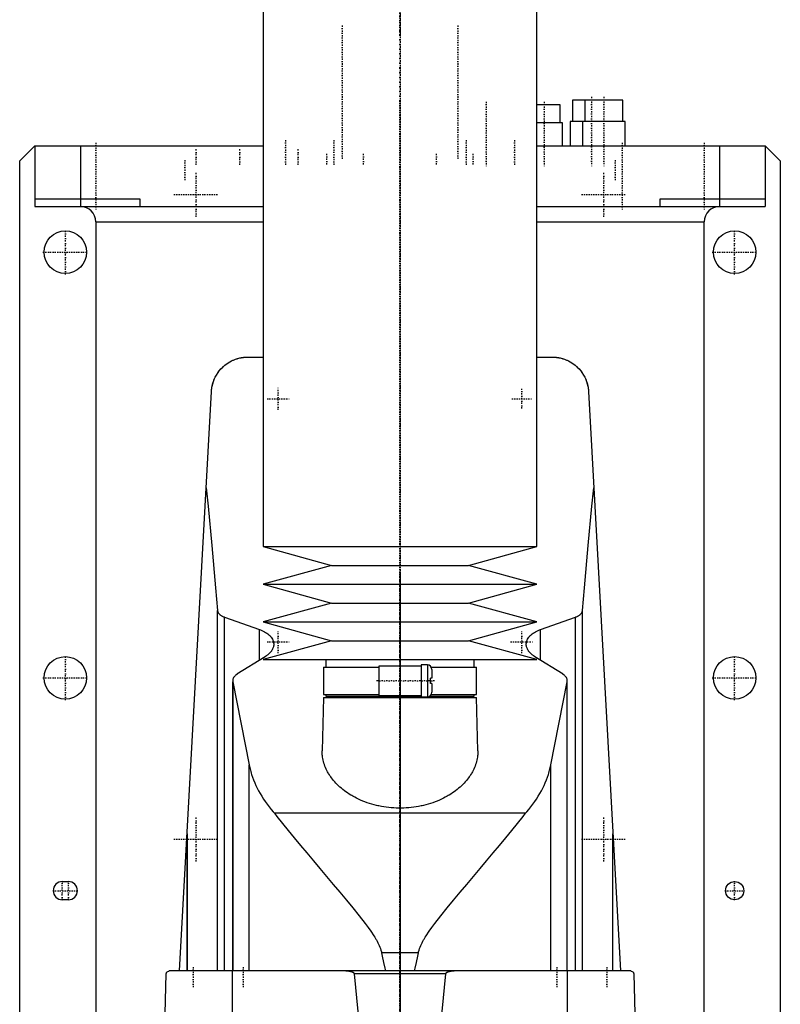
# Model space of a CAD drawing. Extents: x -125 to 125, y -136 to 715.
# Tile 2 of 3: x -125 to 125, y 106 to 429. Entities that reach past the tile are written whole.
import ezdxf

# ---------------------------------------------------------------- set-up
doc = ezdxf.new("R2010")
doc.units = 0
doc.linetypes.add('CENTER', pattern=[1.5, 0.45, -0.5, 0.05, -0.5])
doc.layers.add('AM_0', color=7, linetype='CONTINUOUS')
doc.layers.add('AM_7', color=7, linetype='CENTER')

msp = doc.modelspace()

# ---------------------------------------------------------------- linework, layer by layer
at = {"layer": 'AM_0', "color": 7, "linetype": 'CONTINUOUS'}
for p, q in [((-45, 435.75), (-45, 256.2)), ((45, 256.2), (45, 435.75)), ((56.71, 403), (56.71, 396)), ((73.25, 403), (56.71, 403)), ((60.75, 403), (60.75, 396)), ((73.25, 396), (73.25, 403)), ((52.63, 401.5), (45, 401.5)), ((52.63, 395.5), (52.63, 401.5)), ((53.38, 395.5), (45, 395.5)), ((53.38, 388), (53.38, 395.5)), ((55.96, 396), (55.96, 388)), ((74, 396), (55.96, 396)), ((60, 396), (60, 388)), ((74, 388), (74, 396)), ((-125, 383), (-120, 388)), ((-120, 388), (-120, 368)), ((-120, 388), (-45, 388)), ((-105, 388), (-105, 368)), ((45, 388), (120, 388)), ((105, 388), (105, 368)), ((120, 388), (120, 368)), ((120, 388), (125, 383)), ((-125, 53), (-125, 383)), ((125, 383), (125, 53)), ((-120, 370.5), (-85.5, 370.5)), ((-85.5, 370.5), (-85.5, 368)), ((85.5, 370.5), (120, 370.5)), ((85.5, 368), (85.5, 370.5)), ((-120, 368), (-45, 368)), ((45, 368), (120, 368)), ((-100, 363), (-100, 25)), ((-100, 363), (-45.04, 363)), ((45.04, 363), (100, 363)), ((100, 25), (100, 363)), ((-50, 318.5), (-45, 318.5)), ((45, 318.5), (50, 318.5)), ((-72.48, 116.6), (-61.98, 307.16)), ((61.98, 307.16), (72.48, 116.6)), ((-45, 256.2), (-22.5, 250)), ((-45, 256.2), (45, 256.2)), ((22.5, 250), (45, 256.2)), ((-22.5, 250), (-45, 243.8)), ((-22.5, 250), (22.5, 250)), ((45, 243.8), (22.5, 250)), ((-45, 243.8), (-22.5, 237.6)), ((-45, 243.8), (45, 243.8)), ((22.5, 237.6), (45, 243.8)), ((-22.5, 237.6), (-45, 231.4)), ((-22.5, 237.6), (22.5, 237.6)), ((45, 231.4), (22.5, 237.6)), ((-60, 116.6), (-60, 235.17)), ((60, 116.6), (60, 235.17)), ((-57.68, 116.6), (-57.68, 232.98)), ((-57.68, 232.98), (-46.13, 228.89)), ((-45, 231.4), (-22.5, 225.2)), ((-45, 231.4), (45, 231.4)), ((22.5, 225.2), (45, 231.4)), ((46.13, 228.89), (57.68, 232.98)), ((57.68, 116.6), (57.68, 232.98)), ((-46.13, 218.85), (-46.13, 228.89)), ((46.13, 218.85), (46.13, 228.89)), ((-22.5, 225.2), (-45, 219)), ((-22.5, 225.2), (22.5, 225.2)), ((45, 219), (22.5, 225.2)), ((-44.32, 219.97), (-53.59, 214.2)), ((-45, 219), (45, 219)), ((-24.35, 219), (-24.35, 216.5)), ((9, 217.25), (7, 217.25)), ((7, 217.25), (7, 206.75)), ((9, 217.25), (9, 206.75)), ((24.35, 216.5), (24.35, 219)), ((53.59, 214.2), (44.32, 219.97)), ((-25.15, 216.5), (-25.15, 207.5)), ((-25.15, 216.5), (-7, 216.5)), ((7, 216.8), (-7, 216.8)), ((-7, 216.8), (-7, 207.2)), ((10.3, 216.5), (25.15, 216.5)), ((10.5, 215.75), (10.5, 212.9)), ((25.15, 207.5), (25.15, 216.5)), ((-55, 212.05), (-55, 116.6)), ((-54.96, 116.6), (-54.96, 211.64)), ((-54.96, 211.64), (-49.57, 184.45)), ((10, 211.1), (10, 212.9)), ((10.5, 212.9), (10, 212.9)), ((10.5, 211.1), (10, 211.1)), ((10.5, 211.1), (10.5, 208.25)), ((49.57, 184.45), (54.96, 211.64)), ((54.96, 116.6), (54.96, 211.64)), ((55, 116.6), (55, 212.05)), ((-25.15, 207.5), (-7, 207.5)), ((-24.35, 207.5), (-24.35, 207)), ((10.3, 207.5), (25.15, 207.5)), ((24.35, 207), (24.35, 207.5)), ((-25.17, 206.5), (-25.59, 189.04)), ((-25.17, 206.5), (25.18, 206.5)), ((-24.35, 207), (7, 207)), ((-24.17, 207), (-24.17, 206.5)), ((-7, 207.2), (7, 207.2)), ((7, 206.75), (9, 206.75)), ((9.83, 207), (24.35, 207)), ((24.18, 206.5), (24.18, 207)), ((25.59, 189.04), (25.18, 206.5)), ((-49.57, 116.6), (-49.57, 184.45)), ((49.57, 116.6), (49.57, 184.45)), ((41.3, 168.52), (-41.3, 168.52)), ((-70, 116.6), (-70, 161.75)), ((-70, 161.67), (-70, 116.6)), ((70, 116.6), (70, 161.75)), ((70, 116.6), (70, 161.67)), ((-111, 146), (-109, 146)), ((-109, 140), (-111, 140)), ((6.05, 122.62), (-6.05, 122.62)), ((75.83, 116.6), (-75.83, 116.6)), ((-55.06, 34.5), (-55.06, 116.6)), ((55.06, 34.5), (55.06, 116.6)), ((-79, 34.5), (-76.83, 115.63)), ((14.95, 115.63), (-14.95, 115.63)), ((76.83, 115.63), (79, 34.5))]:
    msp.add_line(p, q, dxfattribs=at)
for points in [[(-61.98, 307.16, 0), (-61.96, 307.53, 0), (-61.87, 308.27, 0), (-61.74, 309.01, 0), (-61.65, 309.37, 0), (-61.55, 309.74, 0), (-61.32, 310.47, 0), (-61.04, 311.19, 0), (-60.71, 311.91, 0), (-60.33, 312.6, 0), (-59.9, 313.28, 0), (-59.66, 313.62, 0), (-59.41, 313.95, 0), (-58.86, 314.59, 0), (-58.25, 315.21, 0), (-57.57, 315.81, 0), (-56.8, 316.39, 0), (-55.93, 316.93, 0), (-55.41, 317.21, 0), (-55.32, 317.26, 0), (-55.13, 317.35, 0), (-54.93, 317.44, 0), (-54.82, 317.49, 0), (-54.72, 317.53, 0), (-54.5, 317.63, 0), (-54.27, 317.71, 0), (-54.03, 317.8, 0), (-53.79, 317.89, 0), (-53.53, 317.97, 0), (-53.39, 318.01, 0), (-53.26, 318.05, 0), (-52.97, 318.13, 0), (-52.67, 318.2, 0), (-52.49, 318.24, 0), (-52.44, 318.25, 0), (-52.38, 318.26, 0), (-52.36, 318.27, 0), (-52.33, 318.27, 0), (-52.27, 318.28, 0), (-52.21, 318.29, 0), (-52.15, 318.31, 0), (-52.09, 318.32, 0), (-52.03, 318.33, 0), (-52, 318.33, 0), (-51.97, 318.34, 0), (-51.91, 318.35, 0), (-51.84, 318.36, 0), (-51.78, 318.37, 0), (-51.71, 318.38, 0), (-51.64, 318.39, 0), (-51.61, 318.39, 0), (-51.57, 318.4, 0), (-51.5, 318.41, 0), (-51.43, 318.41, 0), (-51.4, 318.42, 0), (-51.36, 318.42, 0), (-51.29, 318.43, 0), (-51.21, 318.44, 0), (-51.18, 318.44, 0), (-51.14, 318.45, 0), (-51.06, 318.45, 0), (-50.99, 318.46, 0), (-50.91, 318.47, 0), (-50.83, 318.47, 0), (-50.76, 318.48, 0), (-50.72, 318.48, 0), (-50.68, 318.48, 0), (-50.6, 318.48, 0), (-50.52, 318.49, 0), (-50.44, 318.49, 0), (-50.36, 318.49, 0), (-50.28, 318.5, 0), (-50.24, 318.5, 0), (-50.2, 318.5, 0), (-50.12, 318.5, 0), (-50.04, 318.5, 0), (-50, 318.5, 0)], [(50, 318.5, 0), (50.04, 318.5, 0), (50.12, 318.5, 0), (50.2, 318.5, 0), (50.24, 318.5, 0), (50.28, 318.5, 0), (50.36, 318.49, 0), (50.44, 318.49, 0), (50.52, 318.49, 0), (50.6, 318.48, 0), (50.68, 318.48, 0), (50.72, 318.48, 0), (50.76, 318.48, 0), (50.83, 318.47, 0), (50.91, 318.47, 0), (50.99, 318.46, 0), (51.06, 318.45, 0), (51.14, 318.45, 0), (51.18, 318.44, 0), (51.21, 318.44, 0), (51.29, 318.43, 0), (51.36, 318.42, 0), (51.4, 318.42, 0), (51.43, 318.41, 0), (51.5, 318.41, 0), (51.57, 318.4, 0), (51.61, 318.39, 0), (51.64, 318.39, 0), (51.71, 318.38, 0), (51.78, 318.37, 0), (51.84, 318.36, 0), (51.91, 318.35, 0), (51.97, 318.34, 0), (52, 318.33, 0), (52.03, 318.33, 0), (52.09, 318.32, 0), (52.15, 318.31, 0), (52.21, 318.29, 0), (52.27, 318.28, 0), (52.33, 318.27, 0), (52.36, 318.27, 0), (52.38, 318.26, 0), (52.44, 318.25, 0), (52.49, 318.24, 0), (52.67, 318.2, 0), (52.97, 318.13, 0), (53.26, 318.05, 0), (53.39, 318.01, 0), (53.53, 317.97, 0), (53.79, 317.89, 0), (54.03, 317.8, 0), (54.27, 317.71, 0), (54.5, 317.63, 0), (54.72, 317.53, 0), (54.82, 317.49, 0), (54.93, 317.44, 0), (55.13, 317.35, 0), (55.32, 317.26, 0), (55.41, 317.21, 0), (55.93, 316.93, 0), (56.8, 316.39, 0), (57.57, 315.81, 0), (58.25, 315.21, 0), (58.86, 314.59, 0), (59.41, 313.95, 0), (59.66, 313.62, 0), (59.9, 313.28, 0), (60.33, 312.6, 0), (60.71, 311.91, 0), (61.04, 311.19, 0), (61.32, 310.47, 0), (61.55, 309.74, 0), (61.65, 309.37, 0), (61.74, 309.01, 0), (61.87, 308.27, 0), (61.96, 307.53, 0), (61.98, 307.16, 0)], [(-60.27, 312.71, 0), (-60.18, 312.86, 0), (-59.99, 313.14, 0), (-59.8, 313.42, 0), (-59.71, 313.56, 0), (-59.61, 313.69, 0), (-59.42, 313.93, 0), (-59.24, 314.16, 0), (-59.07, 314.36, 0), (-58.91, 314.54, 0), (-58.76, 314.7, 0), (-58.69, 314.78, 0), (-58.62, 314.85, 0), (-58.49, 314.99, 0), (-58.37, 315.1, 0), (-58.26, 315.2, 0), (-58.18, 315.28, 0), (-58.11, 315.35, 0), (-58.08, 315.37, 0), (-58.05, 315.4, 0), (-58.02, 315.43, 0), (-58, 315.44, 0), (-58, 315.44, 0)], [(58, 315.44, 0), (58, 315.44, 0), (58.02, 315.43, 0), (58.05, 315.4, 0), (58.08, 315.37, 0), (58.11, 315.35, 0), (58.18, 315.28, 0), (58.26, 315.2, 0), (58.37, 315.1, 0), (58.49, 314.99, 0), (58.62, 314.85, 0), (58.69, 314.78, 0), (58.76, 314.7, 0), (58.91, 314.54, 0), (59.07, 314.36, 0), (59.24, 314.16, 0), (59.42, 313.93, 0), (59.61, 313.69, 0), (59.71, 313.56, 0), (59.8, 313.42, 0), (59.99, 313.14, 0), (60.18, 312.86, 0), (60.27, 312.71, 0)], [(-61.98, 307.16, 0), (-61.97, 307.32, 0), (-61.94, 307.65, 0), (-61.91, 307.97, 0), (-61.89, 308.13, 0), (-61.86, 308.3, 0), (-61.81, 308.62, 0), (-61.75, 308.94, 0), (-61.68, 309.26, 0), (-61.6, 309.57, 0), (-61.51, 309.89, 0), (-61.47, 310.04, 0), (-61.42, 310.2, 0), (-61.31, 310.51, 0), (-61.2, 310.81, 0), (-61.08, 311.11, 0), (-60.95, 311.41, 0), (-60.81, 311.71, 0), (-60.74, 311.86, 0), (-60.66, 312, 0), (-60.51, 312.29, 0), (-60.35, 312.57, 0), (-60.27, 312.71, 0)], [(60.27, 312.71, 0), (60.35, 312.57, 0), (60.51, 312.29, 0), (60.66, 312, 0), (60.74, 311.86, 0), (60.81, 311.71, 0), (60.95, 311.41, 0), (61.08, 311.11, 0), (61.2, 310.81, 0), (61.31, 310.51, 0), (61.42, 310.2, 0), (61.47, 310.04, 0), (61.51, 309.89, 0), (61.6, 309.57, 0), (61.68, 309.26, 0), (61.75, 308.94, 0), (61.81, 308.62, 0), (61.86, 308.3, 0), (61.89, 308.13, 0), (61.91, 307.97, 0), (61.94, 307.65, 0), (61.97, 307.32, 0), (61.98, 307.16, 0)], [(-63.73, 275.44, 0), (-63.09, 269.45, 0), (-61.84, 256.58, 0), (-60.6, 242.59, 0), (-60, 235.17, 0)], [(60, 235.17, 0), (60.6, 242.59, 0), (61.84, 256.58, 0), (63.09, 269.45, 0), (63.73, 275.44, 0)], [(-60, 235.17, 0), (-59.99, 235.1, 0), (-59.96, 234.97, 0), (-59.93, 234.83, 0), (-59.9, 234.76, 0), (-59.88, 234.69, 0), (-59.81, 234.55, 0), (-59.73, 234.41, 0), (-59.64, 234.27, 0), (-59.53, 234.14, 0), (-59.41, 234.01, 0), (-59.34, 233.94, 0), (-59.28, 233.88, 0), (-59.13, 233.75, 0), (-58.97, 233.63, 0), (-58.81, 233.52, 0), (-58.63, 233.41, 0), (-58.44, 233.31, 0), (-58.34, 233.26, 0), (-58.24, 233.21, 0), (-58.03, 233.12, 0), (-57.8, 233.03, 0), (-57.68, 232.98, 0)], [(57.68, 232.98, 0), (57.8, 233.03, 0), (58.03, 233.12, 0), (58.24, 233.21, 0), (58.34, 233.26, 0), (58.44, 233.31, 0), (58.63, 233.41, 0), (58.81, 233.52, 0), (58.97, 233.63, 0), (59.13, 233.75, 0), (59.28, 233.88, 0), (59.34, 233.94, 0), (59.41, 234.01, 0), (59.53, 234.14, 0), (59.64, 234.27, 0), (59.73, 234.41, 0), (59.81, 234.55, 0), (59.88, 234.69, 0), (59.9, 234.76, 0), (59.93, 234.83, 0), (59.96, 234.97, 0), (59.99, 235.1, 0), (60, 235.17, 0)], [(-46.13, 228.89, 0), (-45.89, 228.8, 0), (-45.41, 228.6, 0), (-44.96, 228.4, 0), (-44.75, 228.29, 0), (-44.54, 228.18, 0), (-44.16, 227.95, 0), (-43.79, 227.72, 0), (-43.44, 227.46, 0), (-43.12, 227.2, 0), (-42.83, 226.92, 0), (-42.69, 226.78, 0), (-42.56, 226.64, 0), (-42.32, 226.35, 0), (-42.11, 226.05, 0), (-41.94, 225.74, 0), (-41.79, 225.44, 0), (-41.67, 225.13, 0), (-41.63, 224.97, 0), (-41.59, 224.82, 0), (-41.53, 224.51, 0), (-41.5, 224.21, 0), (-41.5, 224.06, 0)], [(41.5, 224.06, 0), (41.5, 224.21, 0), (41.53, 224.51, 0), (41.59, 224.82, 0), (41.63, 224.97, 0), (41.67, 225.13, 0), (41.79, 225.44, 0), (41.94, 225.74, 0), (42.11, 226.05, 0), (42.32, 226.35, 0), (42.56, 226.64, 0), (42.69, 226.78, 0), (42.83, 226.92, 0), (43.12, 227.2, 0), (43.44, 227.46, 0), (43.79, 227.72, 0), (44.16, 227.96, 0), (44.55, 228.18, 0), (44.75, 228.29, 0), (44.96, 228.4, 0), (45.41, 228.6, 0), (45.89, 228.8, 0), (46.13, 228.89, 0)], [(-41.5, 224.06, 0), (-41.5, 223.94, 0), (-41.52, 223.7, 0), (-41.55, 223.47, 0), (-41.58, 223.34, 0), (-41.6, 223.22, 0), (-41.67, 222.98, 0), (-41.76, 222.74, 0), (-41.86, 222.5, 0), (-41.99, 222.25, 0), (-42.13, 222.01, 0), (-42.21, 221.9, 0), (-42.29, 221.78, 0), (-42.47, 221.54, 0), (-42.67, 221.31, 0), (-42.88, 221.09, 0), (-43.11, 220.87, 0), (-43.35, 220.66, 0), (-43.48, 220.55, 0), (-43.61, 220.45, 0), (-43.89, 220.25, 0), (-44.17, 220.06, 0), (-44.32, 219.97, 0)], [(44.32, 219.97, 0), (44.17, 220.06, 0), (43.88, 220.25, 0), (43.61, 220.45, 0), (43.48, 220.56, 0), (43.35, 220.66, 0), (43.1, 220.87, 0), (42.88, 221.09, 0), (42.66, 221.32, 0), (42.47, 221.55, 0), (42.29, 221.78, 0), (42.21, 221.9, 0), (42.13, 222.02, 0), (41.99, 222.26, 0), (41.86, 222.5, 0), (41.76, 222.74, 0), (41.67, 222.98, 0), (41.6, 223.22, 0), (41.58, 223.35, 0), (41.55, 223.47, 0), (41.52, 223.7, 0), (41.5, 223.94, 0), (41.5, 224.06, 0)], [(-53.59, 214.2, 0), (-53.66, 214.15, 0), (-53.81, 214.05, 0), (-53.95, 213.94, 0), (-54.01, 213.89, 0), (-54.08, 213.84, 0), (-54.2, 213.72, 0), (-54.31, 213.61, 0), (-54.42, 213.49, 0), (-54.52, 213.37, 0), (-54.61, 213.25, 0), (-54.65, 213.19, 0), (-54.69, 213.13, 0), (-54.76, 213, 0), (-54.82, 212.87, 0), (-54.87, 212.75, 0), (-54.92, 212.62, 0), (-54.95, 212.49, 0), (-54.96, 212.43, 0), (-54.97, 212.36, 0), (-54.99, 212.24, 0), (-55, 212.11, 0), (-55, 212.05, 0)], [(55, 212.05, 0), (55, 212.11, 0), (54.99, 212.24, 0), (54.97, 212.36, 0), (54.96, 212.43, 0), (54.95, 212.49, 0), (54.92, 212.62, 0), (54.87, 212.75, 0), (54.82, 212.87, 0), (54.76, 213, 0), (54.69, 213.13, 0), (54.65, 213.19, 0), (54.61, 213.25, 0), (54.52, 213.37, 0), (54.42, 213.49, 0), (54.31, 213.61, 0), (54.2, 213.72, 0), (54.08, 213.84, 0), (54.01, 213.89, 0), (53.95, 213.94, 0), (53.81, 214.05, 0), (53.66, 214.15, 0), (53.59, 214.2, 0)], [(-55, 212.05, 0), (-55, 211.98, 0), (-54.99, 211.85, 0), (-54.97, 211.71, 0), (-54.96, 211.64, 0)], [(54.96, 211.64, 0), (54.97, 211.71, 0), (54.99, 211.85, 0), (55, 211.98, 0), (55, 212.05, 0)], [(25.59, 189.04, 0), (25.59, 188.81, 0), (25.59, 188.35, 0), (25.56, 187.87, 0), (25.54, 187.64, 0), (25.52, 187.4, 0), (25.46, 186.92, 0), (25.38, 186.43, 0), (25.28, 185.95, 0), (25.16, 185.46, 0), (25.02, 184.97, 0), (24.95, 184.73, 0), (24.87, 184.49, 0), (24.69, 184, 0), (24.49, 183.51, 0), (24.28, 183.02, 0), (24.04, 182.54, 0), (23.78, 182.06, 0), (23.65, 181.82, 0), (23.51, 181.58, 0), (23.21, 181.1, 0), (22.9, 180.63, 0), (22.74, 180.4, 0), (22.57, 180.17, 0), (22.22, 179.71, 0), (21.85, 179.25, 0), (21.66, 179.03, 0), (21.46, 178.8, 0), (21.06, 178.36, 0), (20.63, 177.93, 0), (20.19, 177.51, 0), (19.74, 177.09, 0), (19.27, 176.68, 0), (19.03, 176.48, 0), (18.78, 176.28, 0), (18.28, 175.9, 0), (17.77, 175.52, 0), (17.24, 175.15, 0), (16.69, 174.79, 0), (16.12, 174.44, 0), (15.82, 174.26, 0), (15.52, 174.09, 0), (14.9, 173.75, 0), (14.26, 173.41, 0), (13.6, 173.09, 0), (12.93, 172.79, 0), (12.23, 172.49, 0), (11.87, 172.35, 0), (11.51, 172.21, 0), (10.78, 171.95, 0), (10.04, 171.7, 0), (9.28, 171.46, 0), (8.5, 171.25, 0), (7.72, 171.05, 0), (7.32, 170.96, 0), (6.93, 170.87, 0), (6.12, 170.71, 0), (5.31, 170.57, 0), (4.5, 170.45, 0), (3.68, 170.35, 0), (2.86, 170.27, 0), (2.45, 170.24, 0), (2.04, 170.21, 0), (1.22, 170.17, 0), (0.41, 170.15, 0), (0, 170.15, 0), (-0.41, 170.15, 0), (-1.22, 170.17, 0), (-2.04, 170.21, 0), (-2.45, 170.24, 0), (-2.86, 170.27, 0), (-3.68, 170.35, 0), (-4.5, 170.45, 0), (-5.31, 170.57, 0), (-6.12, 170.71, 0), (-6.93, 170.87, 0), (-7.32, 170.96, 0), (-7.72, 171.05, 0), (-8.5, 171.25, 0), (-9.28, 171.46, 0), (-10.04, 171.7, 0), (-10.78, 171.95, 0), (-11.51, 172.21, 0), (-11.87, 172.35, 0), (-12.23, 172.49, 0), (-12.93, 172.79, 0), (-13.6, 173.09, 0), (-14.26, 173.41, 0), (-14.9, 173.75, 0), (-15.52, 174.09, 0), (-15.82, 174.26, 0), (-16.12, 174.44, 0), (-16.69, 174.79, 0), (-17.24, 175.15, 0), (-17.77, 175.52, 0), (-18.28, 175.9, 0), (-18.78, 176.28, 0), (-19.03, 176.48, 0), (-19.27, 176.68, 0), (-19.74, 177.09, 0), (-20.19, 177.51, 0), (-20.63, 177.93, 0), (-21.06, 178.36, 0), (-21.46, 178.8, 0), (-21.66, 179.03, 0), (-21.85, 179.25, 0), (-22.22, 179.71, 0), (-22.57, 180.17, 0), (-22.74, 180.4, 0), (-22.9, 180.63, 0), (-23.21, 181.1, 0), (-23.51, 181.58, 0), (-23.65, 181.82, 0), (-23.78, 182.06, 0), (-24.04, 182.54, 0), (-24.28, 183.02, 0), (-24.49, 183.51, 0), (-24.69, 184, 0), (-24.87, 184.49, 0), (-24.95, 184.73, 0), (-25.02, 184.97, 0), (-25.16, 185.46, 0), (-25.28, 185.95, 0), (-25.38, 186.43, 0), (-25.46, 186.92, 0), (-25.52, 187.4, 0), (-25.54, 187.64, 0), (-25.56, 187.87, 0), (-25.59, 188.35, 0), (-25.59, 188.81, 0), (-25.59, 189.04, 0)], [(-49.57, 184.45, 0), (-49.48, 184, 0), (-49.28, 183.08, 0), (-49.04, 182.16, 0), (-48.91, 181.7, 0), (-48.77, 181.24, 0), (-48.47, 180.33, 0), (-48.13, 179.42, 0), (-47.76, 178.51, 0), (-47.36, 177.6, 0), (-46.93, 176.7, 0), (-46.7, 176.26, 0), (-46.46, 175.81, 0), (-45.97, 174.92, 0), (-45.44, 174.04, 0), (-44.89, 173.16, 0), (-44.3, 172.3, 0), (-43.68, 171.44, 0), (-43.36, 171.01, 0), (-43.04, 170.59, 0), (-42.36, 169.75, 0), (-41.66, 168.93, 0), (-41.3, 168.52, 0)], [(41.3, 168.52, 0), (41.66, 168.93, 0), (42.36, 169.75, 0), (43.04, 170.59, 0), (43.36, 171.01, 0), (43.68, 171.44, 0), (44.3, 172.3, 0), (44.89, 173.16, 0), (45.44, 174.04, 0), (45.97, 174.92, 0), (46.46, 175.81, 0), (46.7, 176.26, 0), (46.93, 176.7, 0), (47.36, 177.6, 0), (47.76, 178.51, 0), (48.13, 179.42, 0), (48.47, 180.33, 0), (48.77, 181.24, 0), (48.91, 181.7, 0), (49.04, 182.16, 0), (49.28, 183.08, 0), (49.48, 184, 0), (49.57, 184.45, 0)], [(-41.3, 168.52, 0), (-40.44, 167.42, 0), (-38.64, 165.15, 0), (-36.74, 162.81, 0), (-35.76, 161.61, 0), (-34.77, 160.4, 0), (-32.72, 157.92, 0), (-30.63, 155.41, 0), (-28.48, 152.85, 0), (-26.31, 150.27, 0), (-24.12, 147.67, 0), (-23.03, 146.37, 0), (-21.93, 145.07, 0), (-19.76, 142.48, 0), (-17.6, 139.89, 0), (-15.49, 137.32, 0), (-13.43, 134.76, 0), (-11.45, 132.21, 0), (-10.51, 130.94, 0), (-9.59, 129.67, 0), (-8.57, 128.15, 0), (-8.3, 127.72, 0), (-8.03, 127.27, 0), (-7.89, 127.05, 0), (-7.76, 126.83, 0), (-7.51, 126.37, 0), (-7.26, 125.91, 0), (-7.03, 125.44, 0), (-6.81, 124.96, 0), (-6.6, 124.47, 0), (-6.5, 124.22, 0), (-6.41, 123.97, 0), (-6.25, 123.44, 0), (-6.11, 122.9, 0), (-6.05, 122.62, 0)], [(6.05, 122.62, 0), (6.11, 122.9, 0), (6.25, 123.44, 0), (6.41, 123.97, 0), (6.5, 124.22, 0), (6.6, 124.47, 0), (6.81, 124.96, 0), (7.03, 125.44, 0), (7.26, 125.91, 0), (7.51, 126.37, 0), (7.76, 126.83, 0), (7.89, 127.05, 0), (8.03, 127.27, 0), (8.3, 127.72, 0), (8.57, 128.15, 0), (9.59, 129.67, 0), (10.51, 130.94, 0), (11.45, 132.21, 0), (13.43, 134.76, 0), (15.49, 137.32, 0), (17.6, 139.89, 0), (19.76, 142.48, 0), (21.93, 145.07, 0), (23.03, 146.37, 0), (24.12, 147.67, 0), (26.31, 150.27, 0), (28.48, 152.85, 0), (30.63, 155.41, 0), (32.72, 157.92, 0), (34.77, 160.4, 0), (35.76, 161.61, 0), (36.74, 162.81, 0), (38.64, 165.15, 0), (40.44, 167.42, 0), (41.3, 168.52, 0)], [(-6.05, 122.62, 0), (-5.83, 121.51, 0), (-5.4, 119.43, 0), (-4.97, 117.5, 0), (-4.76, 116.6, 0)], [(4.76, 116.6, 0), (4.97, 117.5, 0), (5.4, 119.43, 0), (5.83, 121.51, 0), (6.05, 122.62, 0)], [(-76.83, 115.63, 0), (-76.83, 115.63, 0), (-76.83, 115.63, 0), (-76.83, 115.63, 0), (-76.83, 115.63, 0), (-76.83, 115.63, 0), (-76.83, 115.63, 0), (-76.83, 115.63, 0), (-76.83, 115.63, 0), (-76.83, 115.64, 0), (-76.83, 115.64, 0), (-76.83, 115.64, 0), (-76.83, 115.65, 0), (-76.83, 115.65, 0), (-76.83, 115.65, 0), (-76.83, 115.66, 0), (-76.83, 115.66, 0), (-76.83, 115.66, 0), (-76.83, 115.66, 0), (-76.83, 115.66, 0), (-76.83, 115.67, 0), (-76.83, 115.67, 0), (-76.83, 115.67, 0), (-76.83, 115.68, 0), (-76.83, 115.68, 0), (-76.83, 115.68, 0), (-76.83, 115.68, 0), (-76.83, 115.68, 0), (-76.83, 115.69, 0), (-76.83, 115.69, 0), (-76.82, 115.71, 0), (-76.82, 115.72, 0), (-76.82, 115.73, 0), (-76.82, 115.74, 0), (-76.82, 115.75, 0), (-76.82, 115.75, 0), (-76.82, 115.76, 0), (-76.82, 115.76, 0), (-76.82, 115.77, 0), (-76.81, 115.8, 0), (-76.81, 115.82, 0), (-76.8, 115.83, 0), (-76.79, 115.87, 0), (-76.78, 115.9, 0), (-76.75, 115.98, 0), (-76.7, 116.09, 0), (-76.68, 116.13, 0), (-76.65, 116.17, 0), (-76.6, 116.24, 0), (-76.55, 116.3, 0), (-76.35, 116.45, 0), (-76, 116.59, 0), (-75.83, 116.6, 0)], [(-14.95, 115.63, 0), (-14.95, 115.63, 0), (-14.95, 115.63, 0), (-14.95, 115.64, 0), (-14.95, 115.64, 0), (-14.95, 115.64, 0), (-14.95, 115.65, 0), (-14.95, 115.65, 0), (-14.95, 115.66, 0), (-14.95, 115.67, 0), (-14.95, 115.67, 0), (-14.95, 115.67, 0), (-14.96, 115.68, 0), (-14.96, 115.68, 0), (-14.96, 115.69, 0), (-14.96, 115.69, 0), (-14.96, 115.7, 0), (-14.96, 115.7, 0), (-14.96, 115.71, 0), (-14.97, 115.71, 0), (-14.97, 115.71, 0), (-14.97, 115.72, 0), (-14.97, 115.72, 0), (-14.97, 115.72, 0), (-14.97, 115.73, 0), (-14.98, 115.73, 0), (-14.98, 115.74, 0), (-14.98, 115.74, 0), (-14.98, 115.74, 0), (-14.98, 115.75, 0), (-14.99, 115.75, 0), (-14.99, 115.76, 0), (-14.99, 115.76, 0), (-14.99, 115.77, 0), (-15, 115.77, 0), (-15, 115.77, 0), (-15, 115.78, 0), (-15.01, 115.79, 0), (-15.03, 115.82, 0), (-15.05, 115.84, 0), (-15.07, 115.87, 0), (-15.09, 115.88, 0), (-15.1, 115.89, 0), (-15.12, 115.91, 0), (-15.15, 115.93, 0), (-15.17, 115.95, 0), (-15.2, 115.97, 0), (-15.23, 115.99, 0), (-15.24, 116, 0), (-15.26, 116.01, 0), (-15.28, 116.03, 0), (-15.31, 116.04, 0), (-15.33, 116.05, 0), (-15.34, 116.06, 0), (-15.37, 116.08, 0), (-15.4, 116.09, 0), (-15.41, 116.1, 0), (-15.43, 116.11, 0), (-15.46, 116.12, 0), (-15.49, 116.13, 0), (-15.59, 116.18, 0), (-15.76, 116.24, 0), (-15.94, 116.3, 0), (-16.13, 116.36, 0), (-16.32, 116.4, 0), (-16.41, 116.42, 0), (-16.51, 116.44, 0), (-16.71, 116.48, 0), (-16.9, 116.51, 0), (-17.1, 116.54, 0), (-17.29, 116.56, 0), (-17.49, 116.57, 0), (-17.58, 116.58, 0), (-17.68, 116.59, 0), (-17.87, 116.6, 0), (-18.05, 116.6, 0), (-18.15, 116.6, 0)], [(18.15, 116.6, 0), (18.05, 116.6, 0), (17.87, 116.6, 0), (17.68, 116.59, 0), (17.58, 116.58, 0), (17.49, 116.57, 0), (17.29, 116.56, 0), (17.1, 116.54, 0), (16.9, 116.51, 0), (16.71, 116.48, 0), (16.51, 116.44, 0), (16.41, 116.42, 0), (16.32, 116.4, 0), (16.13, 116.36, 0), (15.94, 116.3, 0), (15.76, 116.24, 0), (15.59, 116.18, 0), (15.49, 116.13, 0), (15.46, 116.12, 0), (15.43, 116.11, 0), (15.41, 116.1, 0), (15.4, 116.09, 0), (15.37, 116.08, 0), (15.34, 116.06, 0), (15.33, 116.05, 0), (15.31, 116.04, 0), (15.28, 116.03, 0), (15.26, 116.01, 0), (15.24, 116, 0), (15.23, 115.99, 0), (15.2, 115.97, 0), (15.17, 115.95, 0), (15.15, 115.93, 0), (15.12, 115.91, 0), (15.1, 115.89, 0), (15.09, 115.88, 0), (15.07, 115.87, 0), (15.05, 115.84, 0), (15.03, 115.82, 0), (15.01, 115.79, 0), (15, 115.78, 0), (15, 115.77, 0), (15, 115.77, 0), (14.99, 115.77, 0), (14.99, 115.76, 0), (14.99, 115.76, 0), (14.99, 115.75, 0), (14.98, 115.75, 0), (14.98, 115.74, 0), (14.98, 115.74, 0), (14.98, 115.74, 0), (14.98, 115.73, 0), (14.97, 115.73, 0), (14.97, 115.72, 0), (14.97, 115.72, 0), (14.97, 115.72, 0), (14.97, 115.71, 0), (14.97, 115.71, 0), (14.96, 115.71, 0), (14.96, 115.7, 0), (14.96, 115.7, 0), (14.96, 115.69, 0), (14.96, 115.69, 0), (14.96, 115.68, 0), (14.96, 115.68, 0), (14.95, 115.67, 0), (14.95, 115.67, 0), (14.95, 115.67, 0), (14.95, 115.66, 0), (14.95, 115.65, 0), (14.95, 115.65, 0), (14.95, 115.64, 0), (14.95, 115.64, 0), (14.95, 115.64, 0), (14.95, 115.63, 0), (14.95, 115.63, 0), (14.95, 115.63, 0)], [(75.83, 116.6, 0), (76, 116.59, 0), (76.35, 116.45, 0), (76.55, 116.3, 0), (76.6, 116.24, 0), (76.65, 116.17, 0), (76.68, 116.13, 0), (76.7, 116.09, 0), (76.75, 115.98, 0), (76.78, 115.9, 0), (76.79, 115.87, 0), (76.8, 115.83, 0), (76.81, 115.82, 0), (76.81, 115.8, 0), (76.82, 115.77, 0), (76.82, 115.76, 0), (76.82, 115.76, 0), (76.82, 115.75, 0), (76.82, 115.75, 0), (76.82, 115.74, 0), (76.82, 115.73, 0), (76.82, 115.72, 0), (76.82, 115.71, 0), (76.83, 115.69, 0), (76.83, 115.69, 0), (76.83, 115.68, 0), (76.83, 115.68, 0), (76.83, 115.68, 0), (76.83, 115.68, 0), (76.83, 115.68, 0), (76.83, 115.67, 0), (76.83, 115.67, 0), (76.83, 115.67, 0), (76.83, 115.66, 0), (76.83, 115.66, 0), (76.83, 115.66, 0), (76.83, 115.66, 0), (76.83, 115.66, 0), (76.83, 115.65, 0), (76.83, 115.65, 0), (76.83, 115.65, 0), (76.83, 115.64, 0), (76.83, 115.64, 0), (76.83, 115.64, 0), (76.83, 115.63, 0), (76.83, 115.63, 0), (76.83, 115.63, 0), (76.83, 115.63, 0), (76.83, 115.63, 0), (76.83, 115.63, 0), (76.83, 115.63, 0), (76.83, 115.63, 0), (76.83, 115.63, 0)], [(-12.5, 90.94, 0), (-14.95, 115.63, 0)], [(14.95, 115.63, 0), (12.5, 90.94, 0)]]:
    msp.add_polyline3d(points, dxfattribs=at)
for centre, radius in [((-110, 353), 7), ((110, 353), 7), ((-110, 213), 7), ((110, 213), 7), ((110, 143), 3)]:
    msp.add_circle(centre, radius, dxfattribs=at)
for centre, radius, start, end in [((-105, 363), 5, 0, 90), ((105, 363), 5, 90, 180), ((9, 215.75), 1.5, 0, 90), ((9, 208.25), 1.5, 270, 0), ((-111, 143), 3, 90, 270), ((-109, 143), 3, 270, 90)]:
    msp.add_arc(centre, radius, start, end, dxfattribs=at)
at = {"layer": 'AM_7', "color": 4, "linetype": 'CENTER'}
for p, q in [((0, 715.2), (0, -136.2)), ((0, 675.94), (0, 424.31)), ((0, 447.19), (0, 195.56)), ((-19, 427.5), (-19, 383.5)), ((19, 427.5), (19, 383.5)), ((0, 403), (0, -18.4)), ((28.32, 402.48), (28.32, 381.02)), ((47.38, 402.48), (47.38, 381.02)), ((62.96, 404.05), (62.96, 380.95)), ((67, 404.05), (67, 380.95)), ((-100, 389), (-100, 367)), ((-37.67, 389.88), (-37.67, 381.62)), ((-21.75, 389.88), (-21.75, 381.62)), ((21.75, 389.88), (21.75, 381.62)), ((37.67, 389.88), (37.67, 381.62)), ((73, 389), (73, 367)), ((100, 389), (100, 367)), ((-67, 381.75), (-67, 387.25)), ((-52.64, 381.75), (-52.64, 387.25)), ((-33.49, 381.75), (-33.49, 387.25)), ((-24, 381.82), (-24, 385.68)), ((-12, 381.82), (-12, 385.68)), ((12, 381.82), (12, 385.68)), ((24, 381.82), (24, 385.68)), ((-70.71, 383.3), (-70.71, 376.7)), ((70.71, 383.3), (70.71, 376.7)), ((-67, 364.65), (-67, 379.35)), ((67, 364.65), (67, 379.35)), ((-74.35, 372), (-59.65, 372)), ((59.65, 372), (74.35, 372)), ((-110, 345.65), (-110, 360.35)), ((110, 345.65), (110, 360.35)), ((-117.35, 353), (-102.65, 353)), ((102.65, 353), (117.35, 353)), ((-40, 301.12), (-40, 308.48)), ((0, 309.2), (0, 271.8)), ((40, 301.55), (40, 308.05)), ((-43.68, 304.8), (-36.32, 304.8)), ((36.75, 304.8), (43.25, 304.8)), ((0, 247.5), (0, -82.5)), ((-40, 221.12), (-40, 228.47)), ((40, 221.12), (40, 228.47)), ((-43.68, 224.8), (-36.32, 224.8)), ((36.33, 224.8), (43.68, 224.8)), ((-110, 205.65), (-110, 220.35)), ((110, 205.65), (110, 220.35)), ((-117.35, 213), (-102.65, 213)), ((11.37, 212), (-7.88, 212)), ((102.65, 213), (117.35, 213)), ((-67, 152.65), (-67, 167.35)), ((67, 152.65), (67, 167.35)), ((-74.35, 160), (-59.65, 160)), ((59.65, 160), (74.35, 160)), ((-111, 139.85), (-111, 146.15)), ((-109, 139.85), (-109, 146.15)), ((110, 139.85), (110, 146.15)), ((-114.15, 143), (-105.85, 143)), ((106.85, 143), (113.15, 143)), ((-68, 117.9), (-68, 111.3)), ((-51.5, 117.9), (-51.5, 111.3)), ((51.5, 117.9), (51.5, 111.3)), ((68, 117.9), (68, 111.3))]:
    msp.add_line(p, q, dxfattribs=at)

doc.saveas('drawing.dxf')
